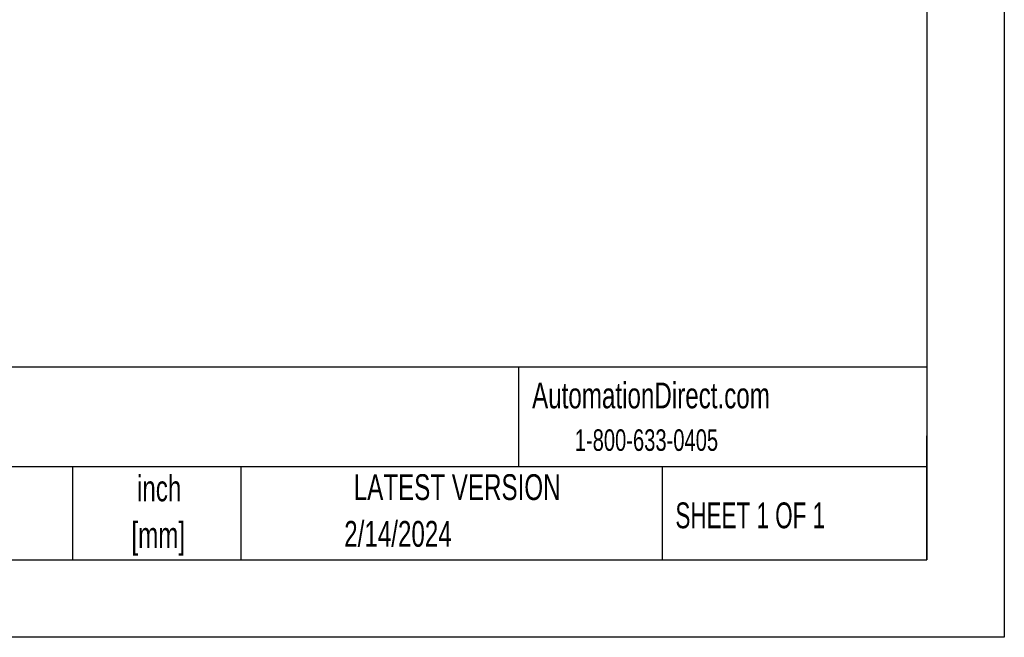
# Model space of a CAD drawing. Header units: inches. Extents: x 0 to 55, y 0 to 42.5.
# Tile 8 of 18: x 39.1 to 55, y 0 to 10. Entities that reach past the tile are written whole.
import ezdxf

# ---------------------------------------------------------------- set-up
doc = ezdxf.new("R2010")
doc.units = ezdxf.units.IN
doc.header["$LTSCALE"] = 5
doc.header["$MEASUREMENT"] = 0
doc.linetypes.add('CENTERX2', pattern=[0.8, 0.5, -0.1, 0.1, -0.1])
doc.layers.add('TEXT', color=140, linetype='Continuous', lineweight=25)
doc.styles.add('SLDTEXTSTYLE0', font='TXT', dxfattribs={"width": 0.7})
doc.styles.add('SLDTEXTSTYLE1', font='TXT', dxfattribs={"width": 0.65})

# ---------------------------------------------------------------- blocks, each defined once
blk = doc.blocks.new('SW_NOTE_0_2')
at = {"layer": 'TEXT', "color": 0, "linetype": 'CENTERX2', "lineweight": 18, "char_height": 0.4167, "attachment_point": 2, "style": 'SLDTEXTSTYLE0'}
for s, insert in [('inch', (0.625, 0.537)), ('[mm]', (0.611, -0.215))]:
    blk.add_mtext(s, dxfattribs=dict(at, insert=insert))

msp = doc.modelspace()

# ---------------------------------------------------------------- linework, layer by layer
at = {"color": 7, "linetype": 'Continuous'}
for p, q in [((55.0005, 42.5005), (55.0005, 0.0005)), ((55.0005, 0.0005), (0.0005, 0.0005))]:
    msp.add_line(p, q, dxfattribs=at)
at = {"layer": 'TEXT'}
for p, q in [((53.75, 41.25), (53.75, 1.25)), ((53.75, 4.3555), (1.25, 4.3555)), ((47.1605, 4.3555), (47.1605, 2.75)), ((53.75, 1.25), (53.75, 3.25)), ((53.75, 2.75), (1.25, 2.75)), ((39.9654, 2.75), (39.9654, 1.25)), ((42.6795, 2.75), (42.6795, 1.25)), ((49.4781, 2.75), (49.4781, 1.25)), ((1.25, 1.25), (53.75, 1.25))]:
    msp.add_line(p, q, dxfattribs=at)

# ---------------------------------------------------------------- block references
at = {"layer": 'TEXT', "linetype": 'CENTERX2', "lineweight": 18}
msp.add_blockref('SW_NOTE_0_2', (40.738, 2.0738), dxfattribs=at)

# ---------------------------------------------------------------- texts
for s, insert, char_height, attachment_point, style in [('AutomationDirect.com', (47.3809, 4.1096), 0.416667, 1, 'SLDTEXTSTYLE0'), ('00218ET3EBM56CFL-S', (31.3401, 3.9334), 0.729167, 1, 'SLDTEXTSTYLE0'), ('1-800-633-0405', (48.0692, 3.3544), 0.347222, 1, 'SLDTEXTSTYLE0'), ('LATEST VERSION', (46.1717, 2.6307), 0.416667, 2, 'SLDTEXTSTYLE0'), ('SHEET 1 OF 1', (49.6932, 2.1755), 0.416667, 1, 'SLDTEXTSTYLE1'), ('2/14/2024', (45.2168, 1.8768), 0.41667, 2, 'SLDTEXTSTYLE0')]:
    msp.add_mtext(s, dxfattribs=dict(at, insert=insert, char_height=char_height, attachment_point=attachment_point, style=style))

doc.saveas('drawing.dxf')
